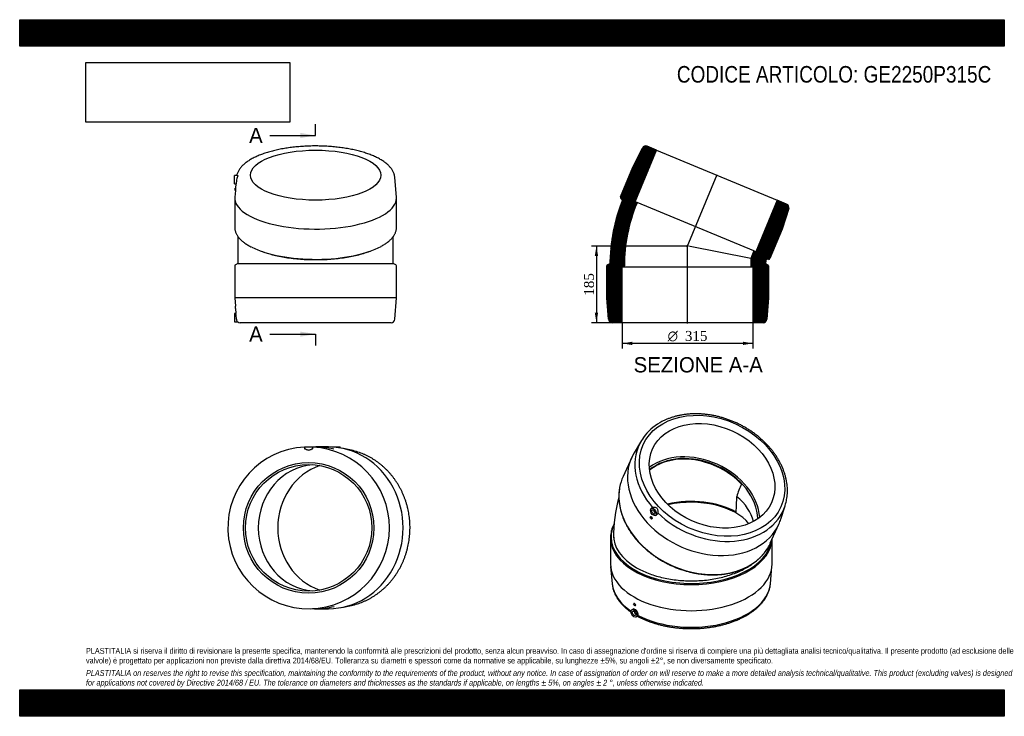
# Model space of a CAD drawing. Header units: millimetres. Extents: x 0 to 2376, y 0 to 1680.
import ezdxf
from ezdxf.enums import TextEntityAlignment as Align
from ezdxf.lldxf.tags import DXFTag

# ---------------------------------------------------------------- set-up
doc = ezdxf.new("R2010")
doc.units = ezdxf.units.MM
doc.header["$LTSCALE"] = 8
for name, color, linetype in [('Default', 7, 'Continuous'), ('DV4_Default', 7, 'Continuous'), ('GE2250P315C', 7, 'Continuous')]:
    doc.layers.add(name, color=color, linetype=linetype)
doc.styles.add('SEACAD_Solid_Edge_ANSI', font='seans.ttf')
doc.styles.add('SEACAD_Solid_Edge_ANSI1_Symbols', font='semeca1.ttf')
doc.styles.add('SEACAD_Times_New_Roman', font='times.ttf')
tags = doc.linetypes.add('CENTER2', pattern=[28.575, 19.05, -3.175, 3.175, -3.175]).pattern_tags.tags
tags[10:11] = [DXFTag(74, 4), DXFTag(75, 0), DXFTag(340, '0'), DXFTag(46, 0.0), DXFTag(50, 0.0), DXFTag(44, 0.0), DXFTag(45, 0.0)]
tags[8:9] = [DXFTag(74, 4), DXFTag(75, 0), DXFTag(340, '0'), DXFTag(46, 0.0), DXFTag(50, 0.0), DXFTag(44, 0.0), DXFTag(45, 0.0)]
tags[6:7] = [DXFTag(74, 4), DXFTag(75, 0), DXFTag(340, '0'), DXFTag(46, 0.0), DXFTag(50, 0.0), DXFTag(44, 0.0), DXFTag(45, 0.0)]
tags[4:5] = [DXFTag(74, 4), DXFTag(75, 0), DXFTag(340, '0'), DXFTag(46, 0.0), DXFTag(50, 0.0), DXFTag(44, 0.0), DXFTag(45, 0.0)]
doc.dimstyles.new('ANSImm', dxfattribs={"dimtxt": 24, "dimasz": 24, "dimexe": 12, "dimexo": 0, "dimgap": 6, "dimtad": 1, "dimdsep": 46, "dimtxsty": 'SEACAD_Times_New_Roman', "dimblk1": '_SE_FILLED', "dimblk2": '_SE_FILLED', "dimsah": 1, "dimcen": 12, "dimazin": 0, "dimtfac": 0.85, "dimtdec": 3, "dimtofl": 0, "dimtmove": 0, "dimatfit": 3, "dimfxl": 1, "dimarcsym": 0})
picture_1 = doc.add_image_def('image1.jpg', size_in_pixel=(4302, 1260))

# ---------------------------------------------------------------- blocks, each defined once
blk = doc.blocks.new('SE')
at = {"layer": 'GE2250P315C', "color": 7, "linetype": 'Continuous'}
for p, q in [((1500.1, 664.8), (1482.7, 635.7)), ((1476.8, 624.4), (1456, 578.4)), ((1527.4, 503.5), (1524.2, 501.6)), ((1836.7, 475.5), (1847.1, 507.8)), ((1522.6, 481.6), (1522, 481.2)), ((1525, 476), (1525.5, 476.3)), ((1530.9, 496.2), (1530.5, 496)), ((1532.5, 492.5), (1532.9, 492.8)), ((1534.2, 484.3), (1537.1, 485.8)), ((1811.3, 417.6), (1832.2, 463.7)), ((1425.7, 430.1), (1425.7, 367.2)), ((1815.7, 367.2), (1815.7, 427.2)), ((1425.9, 361.3), (1429.8, 319.2)), ((1811.5, 319.2), (1815.4, 361.3)), ((1482.4, 272.1), (1482, 271.9)), ((1485, 266.7), (1485.6, 267)), ((1480, 258.4), (1477.4, 256.9)), ((1484.1, 251.5), (1483.7, 251.3)), ((1485.7, 247.8), (1486.1, 248.1)), ((1487.4, 239.5), (1491.3, 241.7))]:
    blk.add_line(p, q, dxfattribs=at)
for centre, radius, start, end in [((1605.9, 599.9), 124.1, 119.5068, 144.2881), ((1977.7, 453.9), 259, 155.7612, 162.8714), ((1783.8, 434.1), 350.7, 164.4825, 180.6529), ((2158.4, 492.7), 429.9, 174.9898, 180.0404)]:
    blk.add_arc(centre, radius, start, end, dxfattribs=at)
for centre, major_axis, ratio in [((1670.7, 580), (-166, 75.1), 0.754344), ((1670.7, 580), (143.5, -64.9), 0.754344), ((1529.2, 493), (-5, 8.66), 0.57735), ((1523.5, 478.6), (1.5, -2.6), 0.57735), ((1529.2, 493), (-2.87, 4.98), 0.57735), ((1483.5, 269.3), (-1.5, 2.6), 0.57735), ((1482.4, 248.2), (5, -8.66), 0.57735), ((1482.4, 248.2), (2.87, -4.98), 0.57735)]:
    blk.add_ellipse(centre, major_axis=major_axis, ratio=ratio, dxfattribs=at)
for centre, major_axis, ratio, start_param, end_param in [((1668.5, 575), (174.1, -78.8), 0.754344, 2.994373, 3.111416), ((1668.5, 575), (174.1, -78.8), 0.754344, 3.111416, 4.167194), ((1654.5, 544.1), (177.7, -80.4), 0.754344, 3.055305, 6.283185), ((1634.3, 499.5), (-143.5, 64.9), 0.754344, 3.522313, 5.902465), ((1634.3, 499.5), (-138.9, 62.9), 0.754344, 3.488887, 5.935891), ((1633.7, 498), (138.9, -62.9), 0.754344, 1.074737, 2.785856), ((1633.7, 498), (177.7, -80.4), 0.754344, 3.141593, 3.330661), ((1633.7, 498), (177.7, -80.4), 0.754344, 3.330661, 6.098105), ((1620.7, 430.1), (152.5, 0), 0.57735, 0.785398, 1.956853), ((1620.7, 428.1), (-152.5, 0), 0.57735, 3.56725, 5.086539), ((1620.7, 469.3), (-150.9, 32.5), 0.675461, 3.45587, 4.05631), ((1668.5, 575), (174.1, -78.8), 0.754344, 4.265466, 6.306834), ((1668.5, 575), (174.1, -78.8), 0.754344, 0.023648, 0.14784), ((1531.5, 494.3), (-1, 1.73), 0.57735, 0, 3.635558), ((1531.5, 494.3), (-1, 1.73), 0.57735, 5.78922, 6.283185), ((1654.5, 544.1), (177.7, -80.4), 0.754344, 0, 0.086288), ((1620.7, 432.2), (-193.5, 0), 0.57735, 6.012546, 6.283185), ((1620.7, 430.1), (-195, 0), 0.57735, 6.166889, 6.283185), ((1620.7, 430.1), (-195, 0), 0.57735, 0, 0.114229), ((1620.7, 432.2), (-193.5, 0), 0.57735, 0, 3.050916), ((1620.7, 435), (187.5, 0), 0.57735, 3.11098, 3.92719), ((1620.7, 430.1), (-195, 0), 0.57735, 0.114229, 3.028921), ((1633.7, 498), (177.7, -80.4), 0.754344, 6.098105, 6.283185), ((1620.7, 430.1), (-195, 0), 0.57735, 3.028921, 3.114745), ((1620.7, 367.2), (-195, 0), 0.57735, 0, 3.141593), ((1620.7, 325), (-191.1, 0), 0.57735, 0.053058, 0.055775), ((1620.7, 325), (-191.1, 0), 0.57735, 0.055775, 0.707503), ((1620.7, 325), (-191.1, 0), 0.57735, 0.834534, 3.083409), ((1620.7, 325), (-191.1, 0), 0.57735, -3.199777, -3.194651), ((1484.7, 249.5), (1, -1.73), 0.57735, 2.647628, 6.283185), ((1484.7, 249.5), (1, -1.73), 0.57735, 0, 0.493965)]:
    blk.add_ellipse(centre, major_axis=major_axis, ratio=ratio, start_param=start_param, end_param=end_param, dxfattribs=at)
for points, knots in [([(1849.5, 516.7), (1850, 518.9), (1850.9, 522.9), (1851.9, 529.8), (1852.5, 537), (1852.7, 544.3), (1852.5, 551.6), (1851.8, 559.1), (1850.7, 566.5), (1849.2, 574), (1847.3, 581.4), (1844.9, 588.9), (1842.2, 596.3), (1839, 603.7), (1835.4, 611), (1831.5, 618.2), (1827.1, 625.3), (1822.4, 632.3), (1817.4, 639.2), (1811.9, 645.9), (1806.2, 652.5), (1800.1, 658.8), (1793.7, 665), (1787.1, 670.9), (1780.1, 676.7), (1772.9, 682.2), (1765.5, 687.4), (1757.8, 692.4), (1750, 697.1), (1741.9, 701.5), (1733.7, 705.7), (1725.3, 709.5), (1716.8, 713), (1708.2, 716.2), (1699.5, 719.1), (1690.7, 721.6), (1681.8, 723.8), (1672.9, 725.7), (1664, 727.2), (1655.2, 728.3), (1646.3, 729.1), (1637.5, 729.5), (1628.8, 729.6), (1620.1, 729.3), (1611.6, 728.6), (1603.2, 727.6), (1594.9, 726.2), (1586.8, 724.5), (1578.9, 722.4), (1571.2, 720), (1563.8, 717.2), (1556.6, 714.1), (1550.1, 711), (1546.6, 709), (1544.8, 708)], [0, 0, 0, 0, 0.016548, 0.035658, 0.054789, 0.073944, 0.093127, 0.112339, 0.131579, 0.150849, 0.170146, 0.189468, 0.208813, 0.228179, 0.247561, 0.266959, 0.286368, 0.305787, 0.325213, 0.344645, 0.36408, 0.383518, 0.402958, 0.422399, 0.441839, 0.46128, 0.48072, 0.50016, 0.519599, 0.539039, 0.558478, 0.577918, 0.597358, 0.616799, 0.636242, 0.655685, 0.675131, 0.694578, 0.714026, 0.733477, 0.752929, 0.772383, 0.791838, 0.811292, 0.830746, 0.850197, 0.869644, 0.889085, 0.908519, 0.927941, 0.94735, 0.966743, 0.986116, 1, 1, 1, 1]), ([(1447.7, 551.5), (1447.6, 551.2), (1447.2, 548.9), (1446.5, 543.7), (1445.9, 536.6), (1445.8, 529.3), (1446, 521.9), (1446.7, 514.5), (1447.9, 507.1), (1449.4, 499.6), (1451.4, 492.1), (1453.7, 484.7), (1456.5, 477.2), (1459.7, 469.8), (1463.3, 462.5), (1467.3, 455.3), (1471.6, 448.1), (1476.3, 441.1), (1481.4, 434.2), (1486.8, 427.4), (1492.6, 420.8), (1498.7, 414.4), (1505.1, 408.2), (1511.7, 402.2), (1518.7, 396.4), (1525.9, 390.8), (1533.3, 385.4), (1541, 380.4), (1548.9, 375.6), (1557, 371), (1565.3, 366.8), (1573.7, 362.8), (1582.2, 359.2), (1590.9, 355.9), (1599.7, 352.9), (1608.5, 350.2), (1617.4, 347.8), (1626.3, 345.8), (1635.3, 344.2), (1644.2, 342.9), (1653.2, 341.9), (1662, 341.3), (1670.9, 341.1), (1679.6, 341.2), (1688.2, 341.7), (1696.7, 342.5), (1705.1, 343.7), (1713.3, 345.2), (1721.3, 347.1), (1729.2, 349.3), (1736.8, 351.9), (1744.1, 354.8), (1751.3, 358), (1758.1, 361.5), (1764.7, 365.4), (1771, 369.5), (1776.9, 374), (1782.6, 378.7), (1787.8, 383.7), (1792.8, 388.9), (1795.4, 392.2), (1797, 394.1)], [0, 0, 0, 0, 0.001483, 0.018642, 0.035808, 0.052981, 0.070163, 0.087354, 0.104554, 0.121763, 0.13898, 0.156205, 0.173436, 0.190673, 0.207915, 0.225161, 0.24241, 0.259663, 0.276917, 0.294173, 0.311429, 0.328687, 0.345945, 0.363203, 0.380461, 0.397719, 0.414977, 0.432235, 0.449492, 0.46675, 0.484007, 0.501265, 0.518523, 0.535781, 0.553039, 0.570298, 0.587557, 0.604816, 0.622076, 0.639337, 0.656598, 0.673859, 0.691121, 0.708383, 0.725645, 0.742907, 0.760168, 0.777427, 0.794684, 0.811939, 0.829191, 0.846438, 0.86368, 0.880917, 0.898146, 0.915367, 0.93258, 0.949784, 0.966979, 0.984163, 1, 1, 1, 1]), ([(1527.4, 503.5), (1528.5, 504.2), (1530.3, 504.5), (1533.1, 504.3), (1534.1, 504.2), (1536, 503.5), (1536.9, 503), (1538.2, 501.5), (1538.7, 500.6), (1539.3, 498.7), (1539.5, 497.6), (1539.8, 494.5), (1539.7, 492.3), (1539.6, 490.6)], [0, 0, 0, 0, 0.25, 0.25, 0.375, 0.375, 0.5, 0.5, 0.625, 0.625, 0.75, 0.75, 1, 1, 1, 1]), ([(1523.4, 481.7), (1523.9, 481.7), (1524.5, 481.3), (1525.5, 480.3), (1526, 479.5), (1526.3, 478.1), (1526.3, 477.3), (1525.9, 476.6), (1525.7, 476.4), (1525.5, 476.3)], [0, 0, 0, 0, 0.125, 0.125, 0.25, 0.25, 0.375, 0.375, 0.4368927, 0.4368927, 0.4368927, 0.4368927]), ([(1539.6, 490.6), (1539.5, 489.2), (1539.2, 488), (1538.1, 486.6), (1537.6, 486.2), (1537.1, 485.8)], [0, 0, 0, 0, 0.125, 0.125, 0.2004869, 0.2004869, 0.2004869, 0.2004869]), ([(1434.6, 464.3), (1434.3, 463.6), (1433, 461.2), (1431.1, 457.1), (1429.1, 451.8), (1427.8, 447.1), (1427.3, 444.5), (1427.1, 443.5)], [0.7243752, 0.7243752, 0.7243752, 0.7243752, 0.7504573, 0.821318, 0.8920363, 0.9626098, 1, 1, 1, 1]), ([(1488.1, 358.4), (1496.8, 353.4), (1506.3, 348.9), (1521.6, 343), (1526.8, 341.2), (1537.7, 337.8), (1543.3, 336.3), (1560.3, 332.2), (1572, 330.2), (1590.1, 328.1), (1596.3, 327.5), (1608.5, 326.8), (1614.6, 326.6), (1633, 326.6), (1645.2, 327.3), (1669.5, 330), (1681.2, 332.1), (1698.2, 336.1), (1703.7, 337.6), (1714.6, 340.9), (1719.9, 342.8), (1735.3, 348.7), (1744.7, 353.1), (1757.7, 360.6), (1761.9, 363.3), (1766.2, 366.4), (1766.7, 366.7), (1767.1, 367)], [0, 0, 0, 0, 0.0625, 0.0625, 0.09375, 0.09375, 0.125, 0.125, 0.1875, 0.1875, 0.21875, 0.21875, 0.25, 0.25, 0.3125, 0.3125, 0.375, 0.375, 0.40625, 0.40625, 0.4375, 0.4375, 0.5, 0.5, 0.53125, 0.53125, 0.5346198, 0.5346198, 0.5346198, 0.5346198]), ([(1429.9, 318.9), (1430.1, 317), (1430.4, 313.8), (1431.6, 308.4), (1433.2, 302.9), (1435.2, 297.5), (1437.7, 292.2), (1440.5, 286.9), (1443.8, 281.7), (1447.6, 276.7), (1451.7, 271.7), (1456.2, 266.9), (1461.2, 262.2), (1466.5, 257.7), (1471.3, 253.9), (1474.4, 251.7), (1475.5, 251)], [0, 0, 0, 0, 0.0587996, 0.1241587, 0.1896992, 0.2555021, 0.3216263, 0.3881057, 0.4549485, 0.5221405, 0.5896493, 0.6574306, 0.7254341, 0.793609, 0.861908, 0.899718, 0.899718, 0.899718, 0.899718]), ([(1490.9, 241.5), (1491, 241.4), (1493.2, 240.1), (1498.2, 237.6), (1505.4, 234.2), (1512.9, 231), (1520.6, 228.1), (1528.6, 225.3), (1536.8, 222.8), (1545.2, 220.6), (1553.7, 218.5), (1562.4, 216.7), (1571.2, 215.2), (1580.2, 213.9), (1589.2, 212.9), (1598.3, 212.2), (1607.4, 211.7), (1616.6, 211.4), (1625.8, 211.4), (1635, 211.7), (1644.1, 212.2), (1653.2, 213), (1662.2, 214.1), (1671.2, 215.4), (1680, 216.9), (1688.7, 218.8), (1697.2, 220.8), (1705.5, 223.1), (1713.7, 225.6), (1721.6, 228.4), (1729.4, 231.4), (1736.8, 234.6), (1744.1, 238), (1751, 241.7), (1757.6, 245.5), (1763.9, 249.6), (1769.9, 253.8), (1775.6, 258.2), (1780.9, 262.8), (1785.8, 267.6), (1790.3, 272.5), (1794.4, 277.5), (1798.1, 282.6), (1801.4, 287.9), (1804.2, 293.2), (1806.6, 298.7), (1808.6, 304.1), (1810.1, 309.6), (1811, 314.6), (1811.3, 317.3), (1811.4, 318.6)], [0.0030942, 0.0030942, 0.0030942, 0.0030942, 0.0042036, 0.0256979, 0.0471861, 0.0686655, 0.0901343, 0.1115917, 0.1330375, 0.1544719, 0.1758957, 0.1973097, 0.218715, 0.2401127, 0.2615042, 0.2828907, 0.3042735, 0.3256542, 0.3470341, 0.3684145, 0.3897965, 0.4111814, 0.4325707, 0.4539657, 0.475368, 0.4967788, 0.5181995, 0.5396313, 0.5610754, 0.5825327, 0.6040039, 0.6254893, 0.6469889, 0.6685017, 0.690026, 0.7115589, 0.7330956, 0.7546277, 0.7761463, 0.7976396, 0.8190938, 0.8404929, 0.8618197, 0.8830572, 0.9041902, 0.9252079, 0.9461055, 0.9668859, 0.9875607, 1, 1, 1, 1]), ([(1485.6, 267), (1485.6, 267), (1485.6, 267), (1486, 267.2), (1486.2, 267.7), (1486.1, 269), (1485.8, 269.7), (1485, 271), (1484.4, 271.6), (1483.3, 272.2), (1482.8, 272.3), (1482.4, 272.1)], [0.24968, 0.24968, 0.24968, 0.24968, 0.25, 0.25, 0.375, 0.375, 0.5, 0.5, 0.625, 0.625, 0.7497207, 0.7497207, 0.7497207, 0.7497207]), ([(1492.3, 243.3), (1492.7, 244.2), (1492.8, 245.5), (1492.3, 248.2), (1491.8, 249.6), (1490.3, 252.4), (1489.3, 253.8), (1487.2, 256.2), (1486, 257.1), (1483.6, 258.5), (1482.5, 258.8), (1481, 258.8), (1480.4, 258.7), (1480, 258.4)], [0, 0, 0, 0, 0.125, 0.125, 0.25, 0.25, 0.375, 0.375, 0.5, 0.5, 0.625, 0.625, 0.705018, 0.705018, 0.705018, 0.705018])]:
    blk.add_open_spline(points, degree=3, knots=knots, dxfattribs=at)
for points in [[(1522.6, 481.6), (1522.8, 481.7), (1523.1, 481.7), (1523.4, 481.7)], [(1491.3, 241.7), (1491.7, 241.9), (1492, 242.4), (1492.3, 243.3)]]:
    blk.add_open_spline(points, degree=3, dxfattribs=at)
blk = doc.blocks.new('SE1')
at = {"layer": 'GE2250P315C', "color": 7, "linetype": 'Continuous'}
for p, q in [((687.3, 650), (687.2, 645.6)), ((687.3, 650), (707.3, 650)), ((707.3, 645.6), (707.3, 650)), ((745.1, 649.5), (715.6, 649.5)), ((753.5, 650), (773.5, 650)), ((753.5, 650), (753.5, 649.3)), ((773.5, 647), (773.5, 650)), ((796.8, 642.4), (777.7, 646.3)), ((777.7, 262.7), (796.8, 266.5)), ((715.6, 259.5), (745.1, 259.5))]:
    blk.add_line(p, q, dxfattribs=at)
for radius in [157.5, 152.5]:
    blk.add_circle((697.3, 454.5), radius, dxfattribs=at)
for start, end in [(92.9434, 0), (0, 87.0566)]:
    blk.add_arc((697.3, 454.5), 195, start, end, dxfattribs=at)
for centre, major_axis, start_param, end_param in [((715.6, 454.5), (0, -195), 2.902313, 3.187993), ((745.1, 454.5), (0, -195), 0, 3.141593), ((764.9, 454.5), (0, 191.1), 6.014406, 6.101115), ((716.6, 454.5), (0, 152.5), 0.065917, 3.075676), ((768.1, 454.5), (0, -157.5), 3.448779, 5.975999), ((715.6, 454.5), (0, -195), 0, 0.240761), ((764.9, 454.5), (0, 191.1), 3.323663, 3.408975), ((715.6, 454.5), (0, -195), 6.234203, 6.283185)]:
    blk.add_ellipse(centre, major_axis=major_axis, ratio=0.92388, start_param=start_param, end_param=end_param, dxfattribs=at)
for points, knots in [([(687.2, 645.6), (687.2, 645.6), (687.2, 645.5), (687.4, 645.5), (687.6, 645.4), (687.9, 645.4)], [0.90416332, 0.90416332, 0.90416332, 0.90416332, 0.9375, 0.9375, 1, 1, 1, 1]), ([(687.9, 645.4), (688.6, 645.3), (690, 644.5), (692.4, 643.4), (693.3, 643), (695.2, 642.3), (696.2, 642.1), (698.3, 642.1), (699.4, 642.3), (701.3, 643), (702.1, 643.4), (704.5, 644.5), (705.9, 645.3), (706.7, 645.4)], [0, 0, 0, 0, 0.25, 0.25, 0.375, 0.375, 0.5, 0.5, 0.625, 0.625, 0.75, 0.75, 1, 1, 1, 1]), ([(811.6, 270.2), (811.7, 270.2), (813.9, 270.8), (818.6, 272.4), (825, 274.7), (831.4, 277.4), (837.7, 280.3), (843.9, 283.5), (850, 286.9), (855.9, 290.6), (861.8, 294.5), (867.4, 298.7), (872.9, 303.1), (878.3, 307.7), (883.5, 312.6), (888.5, 317.6), (893.3, 322.9), (897.9, 328.4), (902.4, 334), (906.6, 339.9), (910.6, 345.9), (914.4, 352.1), (917.9, 358.4), (921.3, 364.9), (924.4, 371.5), (927.2, 378.2), (929.8, 385.1), (932.2, 392), (934.3, 399.1), (936.2, 406.2), (937.8, 413.4), (939.1, 420.6), (940.2, 428), (941.1, 435.3), (941.6, 442.7), (941.9, 450.1), (941.9, 457.5), (941.7, 464.9), (941.2, 472.3), (940.4, 479.7), (939.4, 487), (938.1, 494.3), (936.5, 501.5), (934.7, 508.6), (932.6, 515.7), (930.3, 522.6), (927.7, 529.5), (924.9, 536.3), (921.8, 542.9), (918.6, 549.4), (915, 555.8), (911.3, 562), (907.3, 568), (903.1, 573.9), (898.7, 579.6), (894.1, 585.1), (889.3, 590.4), (884.4, 595.5), (879.2, 600.4), (873.9, 605.1), (868.4, 609.5), (862.7, 613.7), (857, 617.7), (851, 621.5), (845, 624.9), (838.8, 628.2), (832.5, 631.1), (826.1, 633.8), (819.7, 636.2), (814.8, 637.9), (812.3, 638.6), (811.9, 638.7)], [0, 0, 0, 0, 0.000654, 0.015484, 0.030317, 0.045153, 0.059991, 0.074832, 0.089675, 0.104522, 0.119372, 0.134226, 0.149082, 0.163942, 0.178805, 0.193671, 0.20854, 0.223412, 0.238287, 0.253164, 0.268044, 0.282927, 0.297812, 0.312699, 0.327588, 0.342479, 0.357371, 0.372265, 0.387161, 0.402057, 0.416955, 0.431854, 0.446754, 0.461654, 0.476555, 0.491456, 0.506358, 0.52126, 0.536162, 0.551065, 0.565966, 0.580868, 0.595769, 0.61067, 0.62557, 0.640469, 0.655368, 0.670265, 0.68516, 0.700055, 0.714948, 0.729839, 0.744728, 0.759615, 0.774499, 0.789382, 0.804261, 0.819138, 0.834012, 0.848883, 0.863751, 0.878615, 0.893476, 0.908334, 0.923189, 0.93804, 0.952888, 0.967733, 0.982574, 0.997413, 1, 1, 1, 1])]:
    blk.add_open_spline(points, degree=3, knots=knots, dxfattribs=at)
blk.add_open_spline([(706.7, 645.4), (707.1, 645.4), (707.3, 645.5), (707.3, 645.6)], degree=3, dxfattribs=at)
blk = doc.blocks.new('SE2')
at = {"layer": 'GE2250P315C', "color": 7, "linetype": 'Continuous'}
for p, q in [((525.6, 1304.1), (518.6, 1304)), ((518.6, 1284), (518.6, 1304)), ((518.6, 1284), (522, 1283.9)), ((521.8, 1283.9), (521, 1273.9)), ((909, 1252), (905.1, 1299.7)), ((520.5, 1267.9), (519.2, 1252)), ((520.1, 1267.9), (520.1, 1273.9)), ((521, 1273.9), (520.1, 1273.9)), ((520.1, 1267.9), (520.6, 1267.9)), ((519.1, 1249.7), (519.1, 1178.5)), ((909.1, 1178.5), (909.1, 1249.7)), ((526.6, 1157.3), (526.6, 1092.5)), ((901.6, 1092.5), (901.6, 1157.2)), ((582, 1122), (586, 1120.6)), ((842.2, 1120.6), (846.2, 1122)), ((519.1, 1086.2), (519.1, 1009.2)), ((526.6, 1092.2), (520.6, 1088.8)), ((907.6, 1088.8), (901.6, 1092.2)), ((909.1, 1009.2), (909.1, 1086.2)), ((909.1, 1009.2), (519.1, 1009.2)), ((519.1, 1009.2), (520.6, 989.1)), ((905.2, 957.5), (909.1, 1009.2)), ((520.1, 989.2), (520.1, 983.2)), ((520.6, 989.2), (520.1, 989.2)), ((520.1, 983.2), (521, 983.2)), ((521, 983.2), (521.9, 971.1)), ((518.6, 971.2), (518.6, 951.2)), ((521.9, 971.2), (518.6, 971.2)), ((518.6, 951.2), (526.4, 951)), ((896.2, 949.2), (531.9, 949.2))]:
    blk.add_line(p, q, dxfattribs=at)
for centre, radius, start, end in [((522.1, 1086.2), 3, 119.5519, 180), ((714.1, 104809.3), 103717.3, 269.896421, 270.103579), ((906.1, 1086.2), 3, 0, 60.4481), ((326.5, 971.6), 194.9, 3.4048, 5.1736), ((329.3, 946.6), 194.2, 3.2104, 7.2796), ((532, 957.9), 8.83, 182.56, 230.9869), ((531.9, 958.2), 9, 231.8918, 270), ((896.2, 958.2), 9, 270, 355.7108)]:
    blk.add_arc(centre, radius, start, end, dxfattribs=at)
blk.add_ellipse((714.1, 1305.1), major_axis=(157.5, 0), ratio=0.382683, dxfattribs=at)
for centre, major_axis, start_param, end_param in [((714.1, 1297.4), (-191.1, 0), 3.172664, 3.173609), ((714.1, 1249.7), (195, 0), 3.110522, 6.283185), ((714.1, 1249.7), (195, 0), 0, 0.031071), ((714.1, 1178.5), (195, 0), 3.141593, 3.185732), ((714.1, 1178.5), (195, 0), 6.239137, 6.283185), ((714.1, 1176.1), (193.5, 0), 3.789582, 5.667984)]:
    blk.add_ellipse(centre, major_axis=major_axis, ratio=0.382683, start_param=start_param, end_param=end_param, dxfattribs=at)
for points, knots in [([(714.1, 1375.5), (712.7, 1375.5), (709.2, 1375.5), (702.8, 1375.4), (695.6, 1375.1), (688.2, 1374.8), (681, 1374.4), (673.8, 1373.8), (666.6, 1373.1), (659.5, 1372.4), (652.5, 1371.5), (645.6, 1370.5), (638.8, 1369.4), (632.1, 1368.2), (625.5, 1366.9), (619.1, 1365.5), (612.7, 1364), (606.6, 1362.4), (600.5, 1360.7), (594.7, 1358.9), (589, 1357), (583.5, 1355), (578.2, 1353), (573.1, 1350.8), (568.1, 1348.5), (563.4, 1346.2), (558.9, 1343.8), (554.6, 1341.3), (550.6, 1338.6), (546.8, 1336), (543.2, 1333.2), (539.9, 1330.3), (536.9, 1327.4), (534.1, 1324.4), (531.6, 1321.3), (529.5, 1318.1), (527.6, 1315), (526.1, 1311.8), (524.8, 1308.5), (524.1, 1306), (523.8, 1304.5), (523.7, 1304.1)], [0, 0, 0, 0, 0.0135572, 0.0392851, 0.0650154, 0.0907485, 0.1164858, 0.1422289, 0.1679794, 0.1937392, 0.2195099, 0.2452934, 0.2710919, 0.2969076, 0.3227427, 0.3485998, 0.3744818, 0.4003915, 0.4263322, 0.4523074, 0.4783207, 0.5043759, 0.5304768, 0.5566274, 0.5828308, 0.6090897, 0.635405, 0.6617752, 0.688195, 0.7146531, 0.7411283, 0.7675774, 0.79395, 0.8201801, 0.8461889, 0.8718931, 0.8972173, 0.9221088, 0.9465488, 0.9705575, 0.9790774, 0.9790774, 0.9790774, 0.9790774]), ([(905.1, 1299.7), (905, 1300.7), (904.8, 1302.5), (904.2, 1305.5), (903.3, 1308.6), (902.1, 1311.7), (900.6, 1314.8), (898.8, 1317.9), (896.8, 1320.9), (894.4, 1323.9), (891.8, 1326.9), (888.8, 1329.8), (885.6, 1332.6), (882.2, 1335.4), (878.4, 1338.1), (874.4, 1340.7), (870.2, 1343.2), (865.7, 1345.7), (861.1, 1348.1), (856.2, 1350.3), (851.1, 1352.5), (845.8, 1354.6), (840.3, 1356.6), (834.6, 1358.5), (828.8, 1360.3), (822.8, 1362.1), (816.7, 1363.7), (810.4, 1365.2), (803.9, 1366.6), (797.3, 1368), (790.7, 1369.2), (783.9, 1370.3), (777, 1371.3), (770, 1372.2), (762.9, 1373), (755.8, 1373.7), (748.6, 1374.3), (741.3, 1374.7), (734, 1375.1), (726.7, 1375.3), (719.9, 1375.5), (716, 1375.5), (714.1, 1375.5)], [0, 0, 0, 0, 0.018358, 0.041256, 0.06432, 0.087651, 0.111328, 0.135404, 0.159902, 0.184811, 0.210089, 0.235672, 0.261487, 0.287461, 0.313527, 0.339636, 0.365742, 0.391821, 0.417858, 0.443848, 0.469787, 0.495675, 0.521515, 0.547309, 0.57306, 0.598772, 0.624448, 0.650092, 0.675707, 0.701296, 0.726863, 0.752409, 0.777937, 0.803449, 0.828948, 0.854435, 0.879912, 0.905382, 0.930845, 0.956303, 0.981759, 1, 1, 1, 1]), ([(523.2, 1293.8), (523.1, 1292.2), (523, 1290.6), (522.7, 1287.7), (522.6, 1286.5), (522.3, 1284.7), (522.2, 1284.1), (522.1, 1284), (522, 1283.9), (522, 1283.9)], [0, 0, 0, 0, 0.125, 0.125, 0.25, 0.25, 0.375, 0.375, 0.3992293, 0.3992293, 0.3992293, 0.3992293]), ([(525.6, 1304.1), (525.7, 1304.1), (525.8, 1304.1), (526.2, 1304), (526.4, 1303.8), (526.4, 1303), (526.2, 1302.4), (525.6, 1301.1), (525.2, 1300.4), (524, 1297.9), (523.3, 1295.9), (523.2, 1293.8)], [0.3377831, 0.3377831, 0.3377831, 0.3377831, 0.375, 0.375, 0.5, 0.5, 0.625, 0.625, 0.75, 0.75, 1, 1, 1, 1]), ([(521, 1273.9), (521, 1273.9), (521, 1273.8), (521, 1273.4), (521, 1272.8), (520.9, 1271.3), (520.9, 1270.5), (520.8, 1269), (520.7, 1268.4), (520.6, 1268), (520.6, 1267.9), (520.6, 1267.9)], [0.0618683, 0.0618683, 0.0618683, 0.0618683, 0.125, 0.125, 0.25, 0.25, 0.375, 0.375, 0.5, 0.5, 0.5622593, 0.5622593, 0.5622593, 0.5622593]), ([(519.3, 1174.9), (519.4, 1174.4), (519.5, 1173), (520.1, 1170.5), (521, 1167.6), (522.2, 1164.6), (523.6, 1161.7), (525.4, 1158.8), (527.4, 1156), (529.8, 1153.1), (532.4, 1150.4), (535.2, 1147.6), (538.4, 1144.9), (541.8, 1142.3), (545.4, 1139.7), (549.4, 1137.2), (553.5, 1134.8), (557, 1132.8), (559, 1131.8), (559.7, 1131.5)], [0, 0, 0, 0, 0.029297, 0.090379, 0.151691, 0.213352, 0.275434, 0.337958, 0.400897, 0.464195, 0.527779, 0.591572, 0.655504, 0.719519, 0.783572, 0.847629, 0.911666, 0.975671, 1, 1, 1, 1]), ([(872.5, 1133.6), (874, 1134.4), (876.6, 1135.9), (880.7, 1138.4), (884.5, 1140.9), (888, 1143.5), (891.3, 1146.2), (894.3, 1148.9), (897.1, 1151.7), (899.6, 1154.5), (901.8, 1157.4), (903.7, 1160.3), (905.3, 1163.3), (906.7, 1166.2), (907.7, 1169.2), (908.5, 1172.2), (908.7, 1173.9), (908.9, 1174.9)], [0, 0, 0, 0, 0.065344, 0.133212, 0.201121, 0.269063, 0.337023, 0.404965, 0.472851, 0.540626, 0.60822, 0.675552, 0.742536, 0.809097, 0.875184, 0.940792, 1, 1, 1, 1]), ([(586, 1120.6), (593.4, 1117.9), (601.3, 1115.5), (615, 1112), (620.3, 1110.8), (631.1, 1108.6), (636.6, 1107.6), (647.9, 1105.8), (653.7, 1105), (665.4, 1103.7), (671.5, 1103.1), (689.6, 1101.7), (701.7, 1101.3), (720.1, 1101.3), (726.3, 1101.4), (738.6, 1101.8), (744.7, 1102.2), (762.7, 1103.5), (774.4, 1104.9), (791.5, 1107.6), (797.1, 1108.6), (807.9, 1110.8), (813.2, 1112), (823.3, 1114.6), (828.2, 1116), (836.1, 1118.5), (839.2, 1119.5), (842.2, 1120.6)], [0.260648, 0.260648, 0.260648, 0.260648, 0.3125, 0.3125, 0.34375, 0.34375, 0.375, 0.375, 0.40625, 0.40625, 0.4375, 0.4375, 0.5, 0.5, 0.53125, 0.53125, 0.5625, 0.5625, 0.625, 0.625, 0.65625, 0.65625, 0.6875, 0.6875, 0.71875, 0.71875, 0.7394785, 0.7394785, 0.7394785, 0.7394785])]:
    blk.add_open_spline(points, degree=3, knots=knots, dxfattribs=at)
blk = doc.blocks.new('SE4')
at = {"color": 7, "linetype": 'Continuous', "style": 'SEACAD_Solid_Edge_ANSI'}
blk.add_text('A', height=36.8, dxfattribs=at).set_placement((553.6, 1419.2), align=Align.TOP_LEFT)
blk = doc.blocks.new('SE5')
at = {"color": 7, "linetype": 'Continuous', "style": 'SEACAD_Solid_Edge_ANSI'}
blk.add_text('A', height=36.8, dxfattribs=at).set_placement((553.6, 940.1), align=Align.TOP_LEFT)
blk = doc.blocks.new('SEANNOT_GROUP')
at = {"linetype": 'Continuous'}
blk.add_hatch(color=7, dxfattribs=at).paths.add_polyline_path([(677.3, 1394.7), (714.1, 1400.8), (677.3, 1406.9)])
at = {"color": 7, "linetype": 'Continuous'}
blk.add_lwpolyline([(603.7, 1400.8), (714.1, 1400.8)], dxfattribs=at)
blk = doc.blocks.new('SEANNOT_GROUP1')
at = {"linetype": 'Continuous'}
blk.add_hatch(color=7, dxfattribs=at).paths.add_polyline_path([(677.3, 915.6), (714.1, 921.7), (677.3, 927.8)])
at = {"color": 7, "linetype": 'Continuous'}
blk.add_lwpolyline([(603.7, 921.7), (714.1, 921.7)], dxfattribs=at)
blk = doc.blocks.new('SE3')
at = {"layer": 'Default', "color": 7, "linetype": 'CENTER2'}
for p, q in [((714.1, 1400.8), (714.1, 1428.4)), ((714.1, 921.7), (714.1, 894.1))]:
    blk.add_line(p, q, dxfattribs=at)
at = {"layer": 'Default', "color": 7, "linetype": 'CENTER2', "const_width": 0.0001}
blk.add_lwpolyline([(714.1, 1400.8), (714.1, 921.7)], dxfattribs=at)
at = {"layer": 'Default'}
for name in ['SE4', 'SEANNOT_GROUP', 'SE5', 'SEANNOT_GROUP1']:
    blk.add_blockref(name, (0, 0), dxfattribs=at)
blk = doc.blocks.new('SE6')
at = {"layer": 'GE2250P315C', "linetype": 'Continuous'}
h = blk.add_hatch(dxfattribs=at)
h.set_pattern_fill('LINE', scale=0.629921, angle=45, style=0)
edge = h.paths.add_edge_path()
edge.add_line((1429.6, 949.2), (1454.2, 949.2))
edge.add_line((1454.2, 949.2), (1454.2, 1083.7))
edge.add_line((1454.2, 1083.7), (1459.2, 1083.7))
edge.add_line((1459.2, 1083.7), (1459.2, 1086.2))
edge.add_arc((1853, 1086.2), 393.8, 157.5, 180, ccw=False)
edge.add_line((1489.2, 1236.9), (1490.1, 1239.2))
edge.add_line((1490.1, 1239.2), (1485.5, 1241.1))
edge.add_line((1485.5, 1241.1), (1537, 1365.4))
edge.add_line((1537, 1365.4), (1514.2, 1374.8))
edge.add_arc((1510.8, 1366.5), 9, 67.5, 153.2108)
edge.add_line((1502.7, 1370.5), (1479.4, 1324.3))
edge.add_line((1479.4, 1324.3), (1449.9, 1253.1))
edge.add_arc((1452.7, 1252), 3, 157.5, 217.9481)
edge.add_line((1450.3, 1250.1), (1454.6, 1244.7))
edge.add_line((1454.6, 1244.7), (1456.9, 1250.3))
edge.add_arc((1853, 1086.2), 428.8, 157.5, 180)
edge.add_line((1424.2, 1086.2), (1424.2, 1092.2))
edge.add_line((1424.2, 1092.2), (1418.2, 1088.8))
edge.add_arc((1419.7, 1086.2), 3, 119.5519, 180)
edge.add_line((1416.7, 1086.2), (1416.7, 1009.2))
edge.add_line((1416.7, 1009.2), (1420.6, 957.5))
edge.add_arc((1429.6, 958.2), 9, 184.2892, 270)
h = blk.add_hatch(dxfattribs=at)
h.set_pattern_fill('LINE', scale=0.629921, angle=45, style=0)
edge = h.paths.add_edge_path()
edge.add_line((1802.8, 957.5), (1806.7, 1009.2))
edge.add_line((1806.7, 1009.2), (1806.7, 1086.2))
edge.add_arc((1803.7, 1086.2), 3, 0, 60.4481)
edge.add_line((1805.2, 1088.8), (1799.5, 1092))
edge.add_arc((1853, 1086.2), 53.8, 163.7099, 173.7901, ccw=False)
edge.add_line((1801.4, 1101.3), (1807.8, 1102.1))
edge.add_arc((1807.5, 1105), 3, 277.0519, 337.5)
edge.add_line((1810.2, 1103.9), (1839.7, 1175))
edge.add_line((1839.7, 1175), (1855.9, 1224.3))
edge.add_arc((1847.3, 1227.1), 9, 341.7892, 427.5)
edge.add_line((1850.8, 1235.4), (1828, 1244.8))
edge.add_line((1828, 1244.8), (1776.5, 1120.5))
edge.add_line((1776.5, 1120.5), (1771.9, 1122.5))
edge.add_line((1771.9, 1122.5), (1764.2, 1103.8))
edge.add_line((1764.2, 1103.8), (1764.2, 1083.7))
edge.add_line((1764.2, 1083.7), (1769.2, 1083.7))
edge.add_line((1769.2, 1083.7), (1769.2, 949.2))
edge.add_line((1769.2, 949.2), (1793.9, 949.2))
edge.add_arc((1793.9, 958.2), 9, 270, 355.7108)
at = {"layer": 'DV4_Default', "color": 7, "linetype": 'CENTER2'}
for p, q in [((1611, 1132.5), (1683.2, 1306.7)), ((1611.7, 947.4), (1611.7, 1136.5))]:
    blk.add_line(p, q, dxfattribs=at)
at = {"layer": 'GE2250P315C', "color": 7, "linetype": 'Continuous'}
for p, q in [((1479.4, 1324.3), (1502.7, 1370.5)), ((1485.5, 1241.1), (1537, 1365.4)), ((1537, 1365.4), (1514.2, 1374.8)), ((1537, 1365.4), (1828, 1244.8)), ((1449.9, 1253.1), (1479.4, 1324.3)), ((1454.6, 1244.7), (1450.3, 1250.1)), ((1456.9, 1250.3), (1454.6, 1244.7)), ((1454.6, 1244.7), (1454.6, 1244.7)), ((1490.1, 1239.2), (1485.5, 1241.1)), ((1489.2, 1236.9), (1490.1, 1239.2)), ((1771.9, 1122.5), (1490.1, 1239.2)), ((1828, 1244.8), (1776.5, 1120.5)), ((1850.8, 1235.4), (1828, 1244.8)), ((1855.9, 1224.3), (1839.7, 1175)), ((1839.7, 1175), (1810.2, 1103.9)), ((1764.2, 1103.8), (1614.1, 1133.7)), ((1771.9, 1122.5), (1764.2, 1103.8)), ((1776.5, 1120.5), (1771.9, 1122.5)), ((1764.2, 1103.8), (1764.2, 1083.7)), ((1807.8, 1102.1), (1801.4, 1101.3)), ((1416.7, 1009.2), (1416.7, 1086.2)), ((1418.2, 1088.8), (1424.2, 1092.2)), ((1424.2, 1092.2), (1424.3, 1092.2)), ((1424.2, 1092.2), (1424.2, 1086.2)), ((1454.2, 949.2), (1454.2, 1083.7)), ((1454.2, 1083.7), (1459.2, 1083.7)), ((1459.2, 1083.7), (1459.2, 1086.2)), ((1459.2, 1083.7), (1764.2, 1083.7)), ((1764.2, 1083.7), (1769.2, 1083.7)), ((1769.2, 1083.7), (1769.2, 949.2)), ((1799.5, 1092), (1805.2, 1088.8)), ((1806.7, 1086.2), (1806.7, 1009.2)), ((1420.6, 957.5), (1416.7, 1009.2)), ((1806.7, 1009.2), (1802.8, 957.5)), ((1454.2, 949.2), (1429.6, 949.2)), ((1769.2, 949.2), (1454.2, 949.2)), ((1793.9, 949.2), (1769.2, 949.2))]:
    blk.add_line(p, q, dxfattribs=at)
for centre, radius, start, end in [((1510.8, 1366.5), 9, 67.5, 153.2108), ((1853, 1086.2), 428.8, 157.5, 180), ((1452.7, 1252), 3, 157.5, 217.9481), ((1853, 1086.2), 393.8, 157.5, 180), ((1847.3, 1227.1), 9, 341.7892, 67.5), ((1853, 1086.2), 53.8, 163.7099, 173.7901), ((1807.5, 1105), 3, 277.0519, 337.5), ((1419.7, 1086.2), 3, 119.5519, 180), ((1803.7, 1086.2), 3, 0, 60.4481), ((1429.6, 958.2), 9, 184.2892, 270), ((1793.9, 958.2), 9, 270, 355.7108)]:
    blk.add_arc(centre, radius, start, end, dxfattribs=at)
blk = doc.blocks.new('GDimGGroup')
at = {"layer": 'Default', "linetype": 'Continuous'}
for points in [[(1478.2, 895.4), (1478.2, 903.4), (1454.2, 899.4)], [(1745.2, 895.4), (1769.2, 899.4), (1745.2, 903.4)]]:
    blk.add_hatch(color=7, dxfattribs=at).paths.add_polyline_path(points)
at = {"layer": 'Default', "color": 7, "linetype": 'Continuous'}
for p, q in [((1454.2, 949.2), (1454.2, 887.4)), ((1769.2, 949.2), (1769.2, 887.4)), ((1769.2, 899.4), (1454.2, 899.4))]:
    blk.add_line(p, q, dxfattribs=at)
for s, style, p in [('O', 'SEACAD_Solid_Edge_ANSI1_Symbols', (1563.5, 929.4)), ('315', 'SEACAD_Times_New_Roman', (1605.3, 929.4))]:
    blk.add_text(s, height=24, dxfattribs=dict(at, style=style)).set_placement(p, align=Align.TOP_LEFT)
blk = doc.blocks.new('DMBLK11')
at = {"layer": 'Default', "linetype": 'Continuous'}
for points in [[(1387.8, 1110.2), (1395.8, 1110.2), (1391.8, 1134.2)], [(1387.8, 973.2), (1391.8, 949.2), (1395.8, 973.2)]]:
    blk.add_hatch(color=7, dxfattribs=at).paths.add_polyline_path(points)
at = {"layer": 'Default', "color": 7, "linetype": 'Continuous'}
for p, q in [((1611.7, 1134.2), (1379.8, 1134.2)), ((1391.8, 1134.2), (1391.8, 949.2)), ((1454.2, 949.2), (1379.8, 949.2))]:
    blk.add_line(p, q, dxfattribs=at)
at = {"layer": 'Default', "color": 7, "linetype": 'Continuous', "style": 'SEACAD_Times_New_Roman'}
blk.add_text('185', height=24, rotation=90, dxfattribs=at).set_placement((1361.8, 1014.4), align=Align.TOP_LEFT)
blk = doc.blocks.new('_SE_FILLED')
at = {"color": 0}
blk.add_line((0, 0), (-1, 0), dxfattribs=at)
blk.add_solid([(0, 0), (-1, -0.1665), (-1, 0.1665), (0, 0)], dxfattribs=at)

msp = doc.modelspace()

# ---------------------------------------------------------------- hatches: boundary and pattern name
at = {"layer": 'Default', "linetype": 'Continuous'}
h = msp.add_hatch(dxfattribs=at)
h.set_pattern_fill('LINE', scale=0.629921, angle=45, style=0)
h.paths.add_polyline_path([(2376, 1616), (2376, 1680), (0, 1680), (0, 1616)])
for points in [[(2376, 1616), (2376, 1680), (0, 1680), (0, 1616)], [(2376, 0), (2376, 64), (0, 64), (0, 0)]]:
    msp.add_hatch(color=7, dxfattribs=at).paths.add_polyline_path(points)
h = msp.add_hatch(dxfattribs=at)
h.set_pattern_fill('LINE', scale=0.629921, angle=45, style=0)
h.paths.add_polyline_path([(2376, 0), (2376, 64), (0, 64), (0, 0)])

# ---------------------------------------------------------------- linework, layer by layer
at = {"layer": 'Default', "color": 7, "linetype": 'Continuous'}
for p, q in [((0, 1680), (2376, 1680)), ((0, 1616), (0, 1680)), ((2376, 1680), (2376, 1616)), ((2376, 1616), (0, 1616)), ((0, 64), (2376, 64)), ((0, 0), (0, 64)), ((2376, 64), (2376, 0)), ((2376, 0), (0, 0))]:
    msp.add_line(p, q, dxfattribs=at)

# ---------------------------------------------------------------- block references
at = {"layer": 'Default'}
for name in ['SE3', 'SE2', 'SE6', 'GDimGGroup', 'SE', 'SE1']:
    msp.add_blockref(name, (0, 0), dxfattribs=at)

# ---------------------------------------------------------------- texts
at = {"layer": 'Default', "color": 7, "linetype": 'Continuous', "style": 'SEACAD_Solid_Edge_ANSI'}
msp.add_text('SEZIONE A-A', height=36.8, dxfattribs=at).set_placement((1481.429, 866.129), align=Align.TOP_LEFT)
at = {"layer": 'Default', "attachment_point": 1}
for s, insert, char_height, width in [('{\\fArial Narrow|b0||i0||c0|p34;\\C7;\\H40.;\\W1.;CODICE ARTICOLO: GE2250P315C}', (1585.836, 1568.268), 40, 757.14656), ("{\\fArial Narrow|b0||i0||c0|p34;\\C7;\\H14.;\\W1.;PLASTITALIA si riserva il diritto di revisionare la presente specifica, mantenendo la conformità alle prescrizioni del prodotto, senza alcun preavviso. In caso di assegnazione d'ordine si riserva di compiere una più dettagliata analisi tecnico/qualitativa. Il presente prodotto (ad esclusione delle \\P}{\\fArial Narrow|b0||i0||c0|p34;\\C7;\\H14.;\\W1.;valvole) è progettato per applicazioni non previste dalla direttiva 2014/68/EU. Tolleranza su diametri e spessori come da normative se applicabile, su lunghezze ±5%, su angoli ±2°, se non diversamente specificato.\\P}{\\fArial Narrow|b0||i0||c0|p34;\\C7;\\H4.;\\W1.;   \\P}{\\fArial Narrow|b0||i1||c0|p34;\\C7;\\H14.;\\W1.;PLASTITALIA on reserves the right to revise this specification, maintaining the conformity to the requirements of the product, without any notice. In case of assignation of order on will reserve to make a more detailed analysis technical/qualitative. This product (excluding valves) is designed \\P}{\\fArial Narrow|b0||i1||c0|p34;\\C7;\\H14.;\\W1.;for applications not covered by Directive 2014/68 / EU. The tolerance on diameters and thicknesses as the standards if applicable, on lengths ± 5%, on angles ± 2 °, unless otherwise indicated.\\P}", (160, 164.819), 14, 2056)]:
    msp.add_mtext(s, dxfattribs=dict(at, insert=insert, char_height=char_height, width=width))

# ---------------------------------------------------------------- dimensions: what is measured, and where the dimension line sits
at = {"layer": 'Default', "color": 7, "linetype": 'Continuous'}
dim = msp.add_linear_dim(base=(1391.797, 949.166), p1=(1611.71, 1134.166), p2=(1454.21, 949.166), angle=90, text='\\A1;<>', dimstyle='ANSImm', dxfattribs=at)
dim.commit()
dim.dimension.update_dxf_attribs({"geometry": 'DMBLK11', "text_midpoint": (1391.797, 1041.666), "dimtype": 160})

# ---------------------------------------------------------------- pictures from other files: only their frames are drawn
image = msp.add_image(picture_1, insert=(160, 1432.825), size_in_units=(491.657, 144))
image.dxf.flags = 7

doc.saveas('drawing.dxf')
